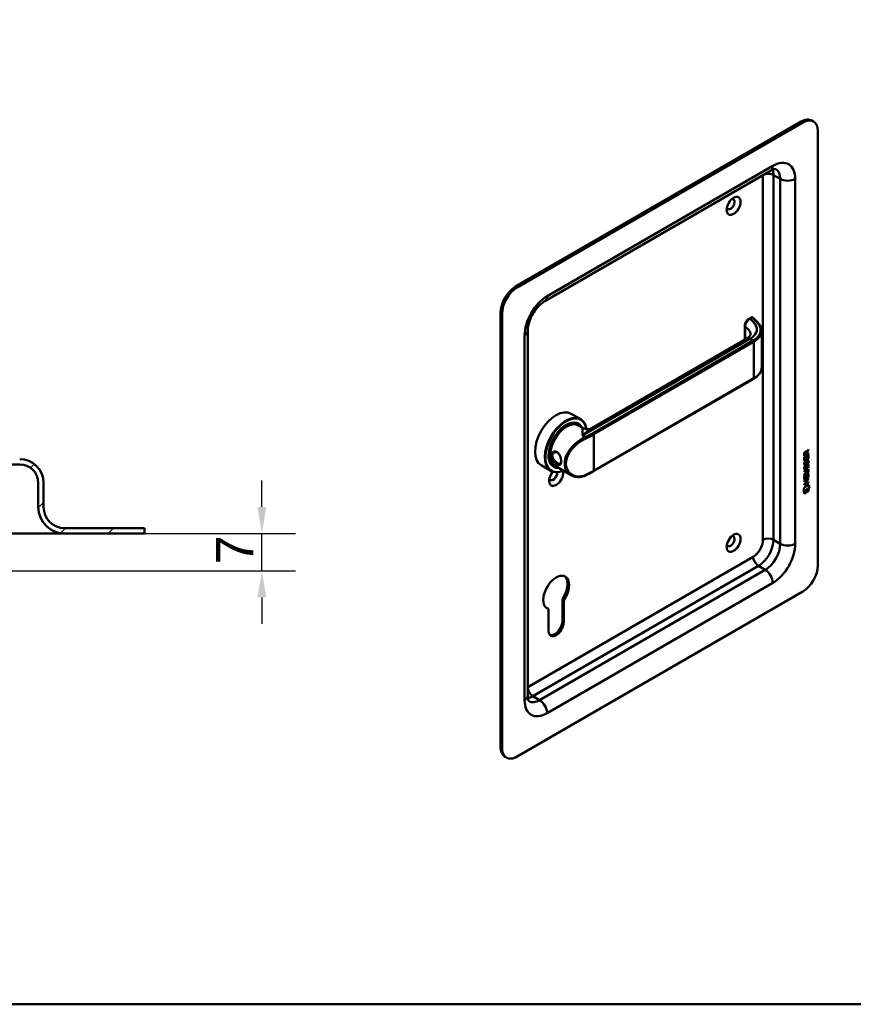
# Model space of a CAD drawing. Header units: millimetres. Extents: x 20 to 833, y 20 to 574.
# Tile 2 of 4: x 280 to 437, y 20 to 205. Entities that reach past the tile are written whole.
import ezdxf

# ---------------------------------------------------------------- set-up
doc = ezdxf.new("R2010")
doc.units = ezdxf.units.MM
doc.header["$LTSCALE"] = 2
for name, color, linetype, lineweight in [('Bemaßungen(DIN)', 7, 'Continuous', 25), ('Sichtbare Kanten(DIN)', 7, 'Continuous', 50), ('Sichtbare tangentiale Kanten(DIN)', 7, 'Continuous', 50), ('Skizziergeometrie(DIN)', 7, 'Continuous', 50)]:
    doc.layers.add(name, color=color, linetype=linetype, lineweight=lineweight)
doc.layers.add('Schraffur', color=179, linetype='Continuous', lineweight=9, true_color=0x1e1e47)
doc.styles.add('STANDARD-DIN~0', font='arial.ttf')
doc.dimstyles.new('CAD-LAN', dxfattribs={"dimscale": 2, "dimtxt": 3.5, "dimasz": 2.5, "dimexe": 3.175, "dimexo": 0, "dimgap": 0.8, "dimtad": 1, "dimrnd": 1e-08, "dimtxsty": 'STANDARD-DIN~0', "dimcen": 0.09, "dimdle": 10, "dimclrd": 250, "dimclre": 250, "dimclrt": 250, "dimadec": 0, "dimazin": 2, "dimtfac": 1, "dimtmove": 0, "dimatfit": 3, "dimfxl": 1, "dimtolj": 1, "dimtzin": 0, "dimlwd": 25, "dimlwe": 25, "dimarcsym": 0})

# ---------------------------------------------------------------- blocks, each defined once
blk = doc.blocks.new('Ränder Standardrahmen')
at = {"layer": 'Skizziergeometrie(DIN)', "flags": 128}
blk.add_lwpolyline([(10, 10), (10, 287), (410, 287), (410, 10), (10, 10)], dxfattribs=at)
blk = doc.blocks.new('*D25')
at = {"layer": 'Bemaßungen(DIN)', "color": 250, "linetype": 'Continuous', "lineweight": 25, "true_color": 0x3f3f3f, "transparency": 16777216}
for p, q in [((326, 113.49), (326, 118.49)), ((303.95, 108.49), (332.35, 108.49)), ((326, 101.49), (326, 108.49)), ((254.45, 101.49), (332.35, 101.49)), ((326, 96.49), (326, 91.49))]:
    blk.add_line(p, q, dxfattribs=at)
at = {"layer": 'Bemaßungen(DIN)', "color": 250, "linetype": 'Continuous', "true_color": 0x3f3f3f, "transparency": 16777216}
for points in [[(325.16, 113.49), (326.83, 113.49), (326, 108.49)], [(325.16, 96.49), (326.83, 96.49), (326, 101.49)]]:
    blk.add_solid(points, dxfattribs=at)
at = {"layer": 'Defpoints', "color": 0, "linetype": 'Continuous', "transparency": 16777216}
for p in [(303.95, 108.49), (326, 108.49), (254.45, 101.49)]:
    blk.add_point(p, dxfattribs=at)
at = {"layer": 'Bemaßungen(DIN)', "color": 250, "linetype": 'Continuous', "lineweight": 25, "true_color": 0x3f3f3f, "transparency": 16777216, "insert": (317.4, 102.72), "char_height": 7, "attachment_point": 1, "rotation": 90, "style": 'STANDARD-DIN~0'}
blk.add_mtext('\\A1;7', dxfattribs=at)

msp = doc.modelspace()

# ---------------------------------------------------------------- hatches: boundary and pattern name
at = {"layer": 'Schraffur'}
h = msp.add_hatch(dxfattribs=at)
h.set_pattern_fill('ANSI31', color=256, scale=50.8, style=0)
h.set_pattern_definition([(45, (0, 0), (-4.49013, 4.49013), [])])
edge = h.paths.add_edge_path()
edge.add_spline(control_points=[(132.32, 107.486), (132.259, 107.426), (132.197, 107.366), (132.073, 107.246), (132.011, 107.185), (131.949, 107.125)], knot_values=[-0.0518021, -0.0518021, -0.0518021, -0.0518021, -0.0259877, -0.0259877, 0, 0, 0, 0], degree=3, periodic=0)
edge.add_line((131.949, 107.125), (131.949, 104.828))
edge.add_spline(control_points=[(131.949, 104.828), (131.951, 104.792), (131.955, 104.756), (131.97, 104.685), (131.982, 104.651), (132.028, 104.55), (132.07, 104.499), (132.159, 104.417), (132.214, 104.383), (132.274, 104.361)], knot_values=[-0.0530586, -0.0530586, -0.0530586, -0.0530586, -0.0446957, -0.0446957, -0.0363326, -0.0363326, -0.0190394, -0.0190394, -0.0000008, -0.0000008, -0.0000008, -0.0000008], degree=3, periodic=0)
edge.add_ellipse((147.949, 145.652), major_axis=(-15.675, -41.291), ratio=1, start_angle=0, end_angle=20.78806)
edge.add_line((147.949, 101.486), (254.449, 101.486))
edge.add_spline(control_points=[(254.449, 101.486), (255.502, 101.486), (256.556, 101.621), (258.596, 102.146), (259.583, 102.537), (261.957, 103.852), (263.237, 104.953), (265.809, 108.208), (266.328, 110.043), (266.955, 112.259), (267.381, 113.734), (267.804, 115.21)], knot_values=[-1.0346231, -1.0346231, -1.0346231, -1.0346231, -0.938254, -0.938254, -0.8419242, -0.8419242, -0.6899478, -0.6899478, -0.4605936, -0.4605936, 0, 0, 0, 0], degree=3, periodic=0)
edge.add_ellipse((266.843, 115.486), major_axis=(0.961, -0.276), ratio=1, start_angle=0, end_angle=106)
edge.add_line((266.843, 116.486), (263.842, 116.486))
edge.add_ellipse((263.842, 115.486), major_axis=(0, 1), ratio=1, start_angle=0, end_angle=76.78481)
edge.add_spline(control_points=[(262.869, 115.714), (262.508, 114.179), (262.229, 112.913), (261.312, 110.891), (260.761, 110.021), (259.095, 108.451), (258.206, 107.887), (256.341, 107.171), (255.394, 106.986), (254.449, 106.986)], knot_values=[-1.4743943, -1.4743943, -1.4743943, -1.4743943, -0.9712289, -0.9712289, -0.5989666, -0.5989666, -0.2834298, -0.2834298, 0, 0, 0, 0], degree=3, periodic=0)
edge.add_line((254.449, 106.986), (158.949, 106.986))
edge.add_ellipse((158.949, 111.986), major_axis=(0, -5), ratio=1, start_angle=270, end_angle=360, ccw=False)
edge.add_line((153.949, 111.986), (153.949, 114.486))
edge.add_line((153.949, 114.486), (154.249, 114.486))
edge.add_line((154.249, 114.486), (154.449, 114.686))
edge.add_line((154.449, 114.686), (154.449, 115.286))
edge.add_line((154.449, 115.286), (154.249, 115.486))
edge.add_line((154.249, 115.486), (154.549, 115.486))
edge.add_line((154.549, 115.486), (154.549, 114.986))
edge.add_line((154.549, 114.986), (154.649, 114.886))
edge.add_line((154.649, 114.886), (156.749, 114.886))
edge.add_line((156.749, 114.886), (156.949, 115.086))
edge.add_line((156.949, 115.086), (156.949, 121.486))
edge.add_line((156.949, 121.486), (280.449, 121.486))
edge.add_ellipse((280.449, 117.986), major_axis=(0, 3.5), ratio=1, start_angle=270, end_angle=360, ccw=False)
edge.add_line((283.949, 117.986), (283.949, 113.486))
edge.add_ellipse((288.949, 113.486), major_axis=(-5, 0), ratio=1, start_angle=0, end_angle=90)
edge.add_line((288.949, 108.486), (303.949, 108.486))
edge.add_line((303.949, 108.486), (303.949, 109.486))
edge.add_line((303.949, 109.486), (288.949, 109.486))
edge.add_ellipse((288.949, 113.486), major_axis=(0, -4), ratio=1, start_angle=270, end_angle=360, ccw=False)
edge.add_line((284.949, 113.486), (284.949, 117.986))
edge.add_ellipse((280.449, 117.986), major_axis=(4.5, 0), ratio=1, start_angle=0, end_angle=90)
edge.add_line((280.449, 122.486), (155.949, 122.486))
edge.add_line((155.949, 122.486), (155.949, 123.986))
edge.add_line((155.949, 123.986), (155.449, 123.986))
edge.add_line((155.449, 123.986), (155.449, 120.686))
edge.add_line((155.449, 120.686), (154.949, 120.686))
edge.add_line((154.949, 120.686), (154.949, 121.486))
edge.add_line((154.949, 121.486), (151.949, 121.486))
edge.add_line((151.949, 121.486), (151.949, 120.686))
edge.add_line((151.949, 120.686), (152.699, 120.686))
edge.add_line((152.699, 120.686), (152.499, 120.486))
edge.add_line((152.499, 120.486), (152.499, 115.686))
edge.add_line((152.499, 115.686), (152.699, 115.486))
edge.add_line((152.699, 115.486), (152.449, 115.486))
edge.add_line((152.449, 115.486), (152.449, 120.286))
edge.add_line((152.449, 120.286), (152.249, 120.486))
edge.add_line((152.249, 120.486), (151.149, 120.486))
edge.add_line((151.149, 120.486), (150.949, 120.286))
edge.add_line((150.949, 120.286), (150.949, 121.686))
edge.add_line((150.949, 121.686), (151.966, 121.686))
edge.add_line((151.966, 121.686), (151.966, 122.586))
edge.add_line((151.966, 122.586), (150.463, 122.586))
edge.add_line((150.463, 122.586), (150.463, 121.686))
edge.add_line((150.463, 121.686), (150.049, 121.686))
edge.add_line((150.049, 121.686), (150.049, 122.786))
edge.add_line((150.049, 122.786), (150.949, 122.786))
edge.add_line((150.949, 122.786), (150.949, 123.986))
edge.add_line((150.949, 123.986), (150.449, 124.486))
edge.add_line((150.449, 124.486), (147.449, 124.486))
edge.add_line((147.449, 124.486), (147.449, 104.486))
edge.add_line((147.449, 104.486), (138.449, 104.486))
edge.add_line((138.449, 104.486), (138.449, 107.486))
edge.add_line((138.449, 107.486), (132.32, 107.486))
h.paths.add_polyline_path([(151.149, 114.486), (150.949, 114.486), (150.949, 114.686)], flags=0)
edge = h.paths.add_edge_path()
edge.add_spline(control_points=[(131.949, 113.846), (132.012, 113.786), (132.074, 113.726), (132.198, 113.606), (132.26, 113.546), (132.322, 113.486)], knot_values=[-0.0519736, -0.0519736, -0.0519736, -0.0519736, -0.0259868, -0.0259868, -0.0001655, -0.0001655, -0.0001655, -0.0001655], degree=3, periodic=0)
edge.add_line((132.322, 113.486), (138.449, 113.486))
edge.add_line((138.449, 113.486), (138.449, 124.486))
edge.add_line((138.449, 124.486), (135.449, 124.486))
edge.add_line((135.449, 124.486), (134.949, 123.986))
edge.add_line((134.949, 123.986), (134.949, 122.786))
edge.add_line((134.949, 122.786), (135.849, 122.786))
edge.add_line((135.849, 122.786), (135.849, 121.686))
edge.add_line((135.849, 121.686), (135.435, 121.686))
edge.add_line((135.435, 121.686), (135.435, 122.586))
edge.add_line((135.435, 122.586), (133.932, 122.586))
edge.add_line((133.932, 122.586), (133.932, 121.686))
edge.add_line((133.932, 121.686), (134.949, 121.686))
edge.add_line((134.949, 121.686), (134.949, 120.286))
edge.add_line((134.949, 120.286), (134.749, 120.486))
edge.add_line((134.749, 120.486), (133.649, 120.486))
edge.add_line((133.649, 120.486), (133.449, 120.286))
edge.add_line((133.449, 120.286), (133.449, 115.486))
edge.add_line((133.449, 115.486), (133.199, 115.486))
edge.add_line((133.199, 115.486), (133.399, 115.686))
edge.add_line((133.399, 115.686), (133.399, 120.486))
edge.add_line((133.399, 120.486), (133.199, 120.686))
edge.add_line((133.199, 120.686), (133.949, 120.686))
edge.add_line((133.949, 120.686), (133.949, 121.486))
edge.add_line((133.949, 121.486), (130.949, 121.486))
edge.add_line((130.949, 121.486), (130.949, 120.686))
edge.add_line((130.949, 120.686), (130.449, 120.686))
edge.add_line((130.449, 120.686), (130.449, 123.986))
edge.add_line((130.449, 123.986), (129.949, 123.986))
edge.add_line((129.949, 123.986), (129.949, 122.486))
edge.add_line((129.949, 122.486), (117.449, 122.486))
edge.add_ellipse((117.449, 117.986), major_axis=(0, 4.5), ratio=1, start_angle=0, end_angle=90)
edge.add_line((112.949, 117.986), (112.949, 113.486))
edge.add_ellipse((108.949, 113.486), major_axis=(4, 0), ratio=1, start_angle=270, end_angle=360, ccw=False)
edge.add_line((108.949, 109.486), (93.949, 109.486))
edge.add_line((93.949, 109.486), (93.949, 108.486))
edge.add_line((93.949, 108.486), (108.949, 108.486))
edge.add_ellipse((108.949, 113.486), major_axis=(0, -5), ratio=1, start_angle=0, end_angle=90)
edge.add_line((113.949, 113.486), (113.949, 117.986))
edge.add_ellipse((117.449, 117.986), major_axis=(-3.5, 0), ratio=1, start_angle=270, end_angle=360, ccw=False)
edge.add_line((117.449, 121.486), (128.949, 121.486))
edge.add_line((128.949, 121.486), (128.949, 115.086))
edge.add_line((128.949, 115.086), (129.149, 114.886))
edge.add_line((129.149, 114.886), (131.249, 114.886))
edge.add_line((131.249, 114.886), (131.349, 114.986))
edge.add_line((131.349, 114.986), (131.349, 115.486))
edge.add_line((131.349, 115.486), (131.649, 115.486))
edge.add_line((131.649, 115.486), (131.449, 115.286))
edge.add_line((131.449, 115.286), (131.449, 114.686))
edge.add_line((131.449, 114.686), (131.649, 114.486))
edge.add_line((131.649, 114.486), (131.949, 114.486))
edge.add_line((131.949, 114.486), (131.949, 113.846))
h.paths.add_polyline_path([(134.949, 114.486), (134.749, 114.486), (134.949, 114.686)], flags=0)

# ---------------------------------------------------------------- linework, layer by layer
at = {"layer": 'Sichtbare Kanten(DIN)'}
for p, q in [((427.454, 185.934), (373.714, 154.908)), ((427.737, 185.771), (373.997, 154.744)), ((429.737, 185.969), (429.454, 186.133)), ((430.565, 102.489), (430.565, 184.138)), ((421.666, 176.691), (379.24, 152.196)), ((370.886, 150.009), (370.886, 68.359)), ((371.169, 149.845), (371.169, 68.196)), ((417.99, 149.089), (417.623, 148.877)), ((375.997, 146.579), (375.997, 77.994)), ((416.842, 147.54), (416.842, 144.941)), ((420.007, 146.503), (420.007, 139.717)), ((388.058, 128.323), (417.238, 145.169)), ((388.381, 120.197), (418.503, 137.588)), ((384.151, 131.017), (385.961, 129.972)), ((385.404, 129.138), (385.574, 129.04)), ((385.531, 128.834), (386.438, 128.31)), ((384.377, 124.42), (384.377, 124.42)), ((428.781, 124.197), (428.458, 123.764)), ((428.486, 123.861), (428.824, 124.314)), ((428.824, 124.172), (428.501, 123.739)), ((428.781, 124.257), (428.781, 124.197)), ((428.781, 124.197), (428.824, 124.172)), ((428.824, 124.314), (428.824, 124.172)), ((428.014, 122.165), (428.015, 122.82)), ((428.78, 122.655), (428.014, 122.214)), ((428.823, 122.631), (428.014, 122.165)), ((428.781, 123.547), (428.015, 123.106)), ((428.823, 123.523), (428.015, 123.057)), ((428.015, 123.057), (428.015, 123.486)), ((428.015, 122.82), (428.113, 122.876)), ((428.071, 122.852), (428.07, 122.369)), ((428.07, 122.369), (428.113, 122.345)), ((428.071, 123.553), (428.071, 123.263)), ((428.071, 123.263), (428.114, 123.239)), ((428.113, 122.876), (428.113, 122.345)), ((428.113, 122.345), (428.366, 122.491)), ((428.114, 123.529), (428.114, 123.239)), ((428.114, 123.239), (428.402, 123.404)), ((428.316, 123.849), (428.359, 123.824)), ((428.366, 122.963), (428.465, 123.02)), ((428.366, 122.491), (428.366, 122.963)), ((428.402, 123.404), (428.402, 123.695)), ((428.422, 122.996), (428.422, 122.572)), ((428.422, 122.572), (428.464, 122.547)), ((428.443, 123.885), (428.486, 123.861)), ((428.458, 123.764), (428.458, 123.486)), ((428.458, 123.764), (428.501, 123.739)), ((428.458, 123.486), (428.5, 123.461)), ((428.465, 123.02), (428.464, 122.547)), ((428.464, 122.547), (428.724, 122.697)), ((428.501, 123.739), (428.5, 123.461)), ((428.5, 123.461), (428.823, 123.648)), ((428.566, 122.181), (428.562, 122.179)), ((428.566, 122.181), (428.608, 122.156)), ((428.645, 122.188), (428.688, 122.163)), ((428.724, 122.697), (428.725, 123.235)), ((428.725, 123.235), (428.823, 123.292)), ((428.781, 123.268), (428.78, 122.655)), ((428.78, 122.655), (428.823, 122.631)), ((428.781, 123.623), (428.781, 123.547)), ((428.781, 123.547), (428.823, 123.523)), ((428.823, 123.648), (428.823, 123.523)), ((428.823, 123.292), (428.823, 122.631)), ((156.949, 121.486), (280.449, 121.486)), ((378.551, 121.317), (380.361, 120.272)), ((380.804, 121.171), (380.974, 121.073)), ((381.131, 121.213), (384.156, 119.467)), ((428.013, 120.253), (428.478, 120.522)), ((428.443, 120.427), (428.013, 120.179)), ((428.485, 120.402), (428.013, 120.13)), ((428.062, 121.108), (428.158, 121.131)), ((428.063, 121.94), (428.158, 121.963)), ((428.075, 120.73), (428.077, 120.725)), ((428.076, 121.562), (428.078, 121.557)), ((428.103, 121.528), (428.146, 121.503)), ((428.103, 120.696), (428.145, 120.671)), ((428.118, 121.537), (428.12, 121.533)), ((428.118, 120.705), (428.12, 120.701)), ((428.311, 120.785), (428.314, 120.792)), ((428.312, 121.617), (428.315, 121.624)), ((428.419, 121.854), (428.462, 121.829)), ((428.419, 121.022), (428.461, 120.997)), ((428.433, 121.927), (428.476, 121.902)), ((428.433, 121.095), (428.475, 121.07)), ((428.485, 121.264), (428.528, 121.239)), ((428.486, 122.096), (428.528, 122.071)), ((428.565, 121.349), (428.562, 121.347)), ((428.565, 121.349), (428.608, 121.324)), ((428.608, 121.324), (428.604, 121.322)), ((428.608, 122.156), (428.605, 122.154)), ((428.637, 120.467), (428.679, 120.442)), ((428.645, 121.356), (428.687, 121.331)), ((428.724, 121.727), (428.767, 121.702)), ((428.724, 120.895), (428.766, 120.87)), ((428.011, 118.397), (428.82, 118.863)), ((428.32, 118.501), (428.011, 118.323)), ((428.363, 118.477), (428.011, 118.274)), ((428.012, 119.621), (428.485, 119.893)), ((428.435, 119.791), (428.012, 119.547)), ((428.478, 119.766), (428.012, 119.498)), ((428.012, 119.498), (428.012, 119.621)), ((428.012, 119.311), (428.111, 119.368)), ((428.012, 118.657), (428.012, 119.311)), ((428.778, 119.147), (428.012, 118.705)), ((428.82, 119.123), (428.012, 118.657)), ((428.013, 120.13), (428.013, 120.253)), ((428.068, 119.344), (428.068, 118.861)), ((428.068, 118.861), (428.11, 118.837)), ((428.111, 119.368), (428.11, 118.837)), ((428.11, 118.837), (428.363, 118.982)), ((428.32, 118.501), (428.363, 118.477)), ((428.362, 117.968), (428.363, 118.477)), ((428.363, 118.982), (428.364, 119.455)), ((428.364, 119.455), (428.462, 119.512)), ((428.42, 119.487), (428.419, 119.064)), ((428.419, 119.064), (428.462, 119.039)), ((428.777, 118.764), (428.421, 118.559)), ((428.421, 118.559), (428.421, 118.05)), ((428.421, 118.559), (428.463, 118.535)), ((428.462, 119.512), (428.462, 119.039)), ((428.462, 119.039), (428.722, 119.189)), ((428.82, 118.74), (428.463, 118.535)), ((428.463, 118.535), (428.463, 118.026)), ((428.722, 119.727), (428.821, 119.784)), ((428.722, 119.189), (428.722, 119.727)), ((428.734, 120.29), (428.734, 120.293)), ((428.777, 118.839), (428.777, 118.764)), ((428.777, 118.764), (428.82, 118.74)), ((428.778, 119.759), (428.778, 119.147)), ((428.778, 119.147), (428.82, 119.123)), ((428.821, 119.784), (428.82, 119.123)), ((428.82, 118.863), (428.82, 118.74)), ((283.949, 117.986), (283.949, 113.486)), ((284.949, 113.486), (284.949, 117.986)), ((427.86, 116.387), (427.99, 117.158)), ((428.968, 117.025), (427.86, 116.387)), ((428.925, 117.05), (427.87, 116.441)), ((427.99, 117.158), (428.841, 117.648)), ((427.99, 116.368), (428.838, 116.857)), ((428.011, 118.274), (428.011, 118.397)), ((428.777, 118.132), (428.011, 117.691)), ((428.819, 118.108), (428.011, 117.642)), ((428.011, 117.765), (428.362, 117.968)), ((428.011, 117.642), (428.011, 117.765)), ((428.421, 118.05), (428.463, 118.026)), ((428.463, 118.026), (428.819, 118.231)), ((428.777, 118.207), (428.777, 118.132)), ((428.777, 118.132), (428.819, 118.108)), ((428.796, 116.833), (428.795, 116.508)), ((428.807, 117.629), (428.925, 117.05)), ((428.819, 118.231), (428.819, 118.108)), ((428.838, 116.857), (428.838, 116.484)), ((428.841, 117.648), (428.968, 117.025)), ((428.925, 117.05), (428.968, 117.025)), ((428.795, 116.508), (427.99, 116.044)), ((428.838, 116.484), (427.99, 115.995)), ((427.99, 115.995), (427.99, 116.368)), ((428.795, 116.508), (428.838, 116.484)), ((303.949, 109.486), (288.949, 109.486)), ((303.949, 108.486), (303.949, 109.486)), ((273.949, 108.486), (288.949, 108.486)), ((288.949, 108.486), (303.949, 108.486)), ((373.997, 66.563), (427.737, 97.59)), ((379.908, 94.332), (379.626, 94.495)), ((382.511, 92.054), (382.511, 96.161)), ((382.793, 95.998), (382.511, 96.161)), ((382.793, 95.998), (382.793, 91.89)), ((379.908, 90.225), (379.908, 94.332)), ((371.997, 66.365), (371.714, 66.528))]:
    msp.add_line(p, q, dxfattribs=at)
for centre, radius, start, end in [((280.449, 117.986), 4.5, 0, 90), ((280.449, 117.986), 3.5, 0, 90), ((288.949, 113.486), 5, 180, 270), ((288.949, 113.486), 4, 180, 270)]:
    msp.add_arc(centre, radius, start, end, dxfattribs=at)
for centre, major_axis, ratio, start_param, end_param in [((427.454, 182.669), (2, 3.464), 0.5773503, 0, 0.7853982), ((427.737, 182.505), (2, 3.464), 0.5773503, 5.4977871, 7.0685835), ((414.161, 170.421), (-0.53, -0.918), 0.5773503, 5.8272815, 9.8806818), ((373.714, 151.642), (-2, -3.464), 0.5773503, 3.9269908, 5.4977871), ((373.997, 151.478), (2, 3.464), 0.5773503, 0.7853982, 2.3561945), ((418.09, 148.685), (0.053, 0.438), 0.7115312, 0.4902452, 0.4913996), ((418.403, 137.761), (0.1, -0.173), 0.5773503, 0, 0.0000503), ((381.351, 126.167), (-2.8, -4.85), 0.5773503, 3.1415927, 6.2831853), ((383.161, 125.122), (2.8, 4.85), 0.5773503, 5.6589594, 10.0917243), ((383.218, 125.089), (-2.76, -4.78), 0.5773503, 2.5362379, 6.9315019), ((383.218, 125.089), (2.34, 4.053), 0.5773503, 5.9355207, 9.7724426), ((383.189, 125.105), (2.32, 4.018), 0.5773503, 6.0274328, 7.0642824), ((383.274, 125.056), (2.3, 3.984), 0.5773503, 5.9872224, 9.7207409), ((383.331, 125.024), (-2.26, -3.914), 0.5773503, 2.9106512, 6.5141268), ((383.331, 125.024), (-2.2, -3.811), 0.5773503, 3.1415927, 6.2831853), ((383.104, 125.154), (2.3, 3.984), 0.5773503, 0, 0.2200524), ((383.048, 125.187), (2.32, 4.018), 0.5773503, 6.1459819, 6.2527018), ((383.33, 125.023), (-2.2, -3.811), 0.5773503, 2.6744325, 2.6744343), ((383.331, 125.024), (-2.26, -3.914), 0.5773503, 2.736245, 2.7362944), ((383.274, 125.056), (2.3, 3.984), 0.5773503, 5.8679163, 5.8679385), ((383.048, 125.187), (-2.32, -4.018), 0.5773503, 2.1718154, 2.1719111), ((383.048, 125.187), (-2.32, -4.018), 0.5773503, 2.519983, 2.5200272), ((383.331, 125.024), (-2.2, -3.811), 0.5773503, 2.253, 2.2530614), ((383.331, 125.024), (-2.26, -3.914), 0.5773503, 2.2548077, 2.2548467), ((383.218, 125.089), (-2.76, -4.78), 0.5773503, 2.4246433, 2.4246462), ((383.161, 125.122), (2.8, 4.85), 0.5773503, 5.5511417, 5.5511446), ((383.189, 125.105), (-2.32, -4.018), 0.5773503, 5.5020883, 6.5389379), ((383.048, 125.187), (-1.9, -3.291), 0.5773503, 5.6692155, 5.6696324), ((380.983, 126.379), (1.6, 2.771), 0.5773503, 3.7151709, 3.7152758), ((381.351, 126.167), (1.8, 3.117), 0.5773503, 3.6394455, 3.6394489), ((381.294, 126.2), (1.6, 2.771), 0.5773503, 3.6297748, 3.6298149), ((383.189, 123.636), (0.6, -1.039), 0.5773503, 5.659845, 5.6599815), ((428.405, 123.493), (-0.175, 0.346), 0.8194443, 0.0441652, 1.0169096), ((428.447, 123.469), (-0.175, 0.346), 0.8194443, 0.0441652, 1.0169096), ((428.053, 123.215), (-0.368, -0.732), 0.3492899, 2.7989514, 3.6297589), ((428.011, 123.239), (-0.368, -0.732), 0.3492899, 2.7989514, 3.0358099), ((428.379, 121.522), (-0.258, -0.67), 0.2801591, 3.0976718, 3.459563), ((428.422, 121.497), (-0.258, -0.67), 0.2801591, 2.9381752, 3.459563), ((383.104, 125.154), (-2.3, -3.984), 0.5773503, 6.0631329, 6.2831853), ((383.048, 125.187), (-2.32, -4.018), 0.5773503, 0.0304835, 0.1372034), ((383.048, 125.187), (1.95, 3.377), 0.5773503, 3.6381163, 3.6381287), ((383.048, 125.187), (-2.26, -3.914), 0.5773503, 0.7572817, 0.7573952), ((383.048, 125.187), (1.95, 3.377), 0.5773503, 3.8973709, 3.8975254), ((383.048, 125.187), (-2.32, -4.018), 0.5773503, 0.7604294, 0.7604893), ((382.991, 125.22), (-1.91, -3.308), 0.5773503, 0.7821286, 0.7822229), ((383.331, 125.024), (-2.2, -3.81), 0.5773503, 0.7395817, 0.7395894), ((383.331, 125.024), (-2.26, -3.914), 0.5773503, 0.744139, 0.7441684), ((383.218, 125.089), (2.34, 4.053), 0.5773503, 3.9214573, 3.9214861), ((383.274, 125.056), (2.3, 3.984), 0.5773503, 3.9039317, 3.9039609), ((383.048, 125.187), (1.95, 3.377), 0.5773503, 3.9869745, 3.9870237), ((383.218, 125.089), (-2.76, -4.78), 0.5773503, 0.82088, 0.8208952), ((428.458, 122.047), (-0.352, -1.35), 0.146604, 6.0369992, 6.0961402), ((428.434, 122.784), (-0.327, -1.256), 0.1531706, 6.0266152, 6.0875746), ((428.288, 121.115), (-0.18, -0.422), 0.324198, 6.0043675, 6.2441541), ((428.287, 121.943), (-0.178, -0.418), 0.3257575, 6.0025712, 6.2436438), ((428.476, 122.76), (-0.327, -1.256), 0.1531706, 6.0266152, 6.0875746), ((428.5, 122.023), (-0.352, -1.35), 0.146604, 6.0369992, 6.0961402), ((428.329, 121.918), (-0.178, -0.418), 0.3257575, 6.0025712, 6.4628649), ((428.331, 121.09), (-0.18, -0.422), 0.324198, 6.0043675, 6.4621988), ((428.295, 120.783), (-0.0284, -0.0613), 0.2140411, 1.3865777, 1.6946558), ((428.295, 121.616), (-0.0284, -0.0613), 0.2140411, 1.3865777, 1.6946558), ((427.356, 120.697), (1.388, -0.568), 0.6427883, 5.8208171, 6.5391565), ((427.397, 118.371), (1.355, 2.199), 0.2164738, 5.9455732, 6.6640371), ((427.399, 120.672), (1.388, -0.568), 0.6427883, 5.8208171, 6.5391565), ((428.379, 120.691), (-0.258, -0.669), 0.2803736, 3.0976435, 3.4598023), ((428.421, 120.666), (-0.258, -0.669), 0.2803736, 2.9381095, 3.4598023), ((427.355, 118.396), (1.355, 2.199), 0.2164738, 5.9455732, 6.2455659), ((381.351, 119.145), (-0.93, -1.611), 0.5773503, 4.427919, 8.9074708), ((380.785, 119.472), (-0.53, -0.918), 0.5773503, 5.8272815, 8.7701358), ((422.106, 122.942), (6.595, -2.821), 0.2353631, 6.1084229, 6.3833559), ((414.161, 107.061), (-0.53, -0.918), 0.5773503, 5.8272815, 9.8806818), ((427.737, 100.856), (-2, -3.464), 0.5773503, 0.7853982, 2.3561945), ((381.351, 97.426), (-1.72, -2.979), 0.5773503, 1.4202066, 6.4337751), ((381.068, 97.59), (1.72, 2.979), 0.5773503, 4.5617992, 6.2008707), ((381.068, 97.59), (-1.72, -2.979), 0.5773503, 0.0823146, 0.1505898), ((381.351, 91.058), (-1.02, -1.767), 0.5773503, 5.4977871, 8.6393798), ((381.068, 91.221), (-1.02, -1.767), 0.5773503, 0.1390965, 2.3561945), ((373.714, 69.992), (-2, -3.464), 0.5773503, 5.4977871, 6.2831853), ((373.997, 69.829), (-2, -3.464), 0.5773503, 5.4977871, 7.0685835)]:
    msp.add_ellipse(centre, major_axis=major_axis, ratio=ratio, start_param=start_param, end_param=end_param, dxfattribs=at)
for centre in [(414.726, 170.094), (414.726, 106.734)]:
    msp.add_ellipse(centre, major_axis=(0.93, 1.611), ratio=0.5773503, dxfattribs=at)
for points, knots in [([(422.666, 176.988), (422.666, 176.988), (422.666, 176.989), (422.641, 176.995), (422.616, 177), (422.524, 177.001), (422.459, 176.997), (422.288, 176.962), (422.183, 176.932), (421.944, 176.838), (421.81, 176.774), (421.666, 176.691)], [0.78539816, 0.78539816, 0.78539816, 0.78539816, 0.9424778, 0.9424778, 1.09955743, 1.09955743, 1.25663706, 1.25663706, 1.41371669, 1.41371669, 1.57079633, 1.57079633, 1.57079633, 1.57079633]), ([(379.24, 152.196), (379.014, 152.065), (378.765, 151.889), (378.248, 151.439), (377.979, 151.162), (377.459, 150.528), (377.209, 150.168), (376.765, 149.406), (376.572, 149.004), (376.269, 148.214), (376.158, 147.827), (376.025, 147.141), (375.997, 146.839), (375.997, 146.579)], [1.5707963, 1.5707963, 1.5707963, 1.5707963, 1.8179228, 1.8179228, 2.0784055, 2.0784055, 2.3493544, 2.3493544, 2.6241933, 2.6241933, 2.8954114, 2.8954114, 3.1415927, 3.1415927, 3.1415927, 3.1415927]), ([(416.842, 147.542), (416.842, 147.66), (416.862, 147.784), (416.932, 148.028), (416.983, 148.152), (417.111, 148.384), (417.19, 148.494), (417.359, 148.682), (417.451, 148.764), (417.573, 148.846), (417.598, 148.862), (417.624, 148.877)], [0, 0, 0, 0, 0.09785937, 0.09785937, 0.19675779, 0.19675779, 0.29632205, 0.29632205, 0.39146856, 0.39146856, 0.41628035, 0.41628035, 0.41628035, 0.41628035]), ([(418.004, 149.096), (418.044, 149.117), (418.088, 149.133), (418.177, 149.145), (418.222, 149.141), (418.28, 149.124), (418.295, 149.118), (418.31, 149.111)], [0.003795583, 0.003795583, 0.003795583, 0.003795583, 0.038881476, 0.038881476, 0.072518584, 0.072518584, 0.085170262, 0.085170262, 0.085170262, 0.085170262]), ([(418.332, 149.103), (418.337, 149.1), (418.343, 149.097), (418.353, 149.09), (418.359, 149.086), (418.369, 149.078), (418.374, 149.074), (418.385, 149.066), (418.39, 149.062), (418.4, 149.053), (418.405, 149.048), (418.41, 149.043)], [0, 0, 0, 0, 0.05585054, 0.05585054, 0.11170107, 0.11170107, 0.16755161, 0.16755161, 0.22340214, 0.22340214, 0.27925268, 0.27925268, 0.27925268, 0.27925268]), ([(418.409, 149.043), (418.762, 148.676), (419.131, 148.327), (419.636, 147.736), (419.769, 147.523), (419.959, 147.069), (420.009, 146.823), (420.009, 146.581)], [0, 0, 0, 0, 0.5455959, 0.5455959, 0.8223123, 0.8223123, 1.1153986, 1.1153986, 1.1153986, 1.1153986]), ([(417.255, 145.179), (417.43, 145.282), (417.57, 145.393), (417.777, 145.603), (417.838, 145.701), (417.897, 145.83), (417.903, 145.869), (417.903, 145.915)], [0.00879153, 0.00879153, 0.00879153, 0.00879153, 0.22826487, 0.22826487, 0.46326171, 0.46326171, 0.69351133, 0.69351133, 0.69351133, 0.69351133]), ([(420.009, 139.721), (420.009, 139.412), (419.927, 139.1), (419.612, 138.511), (419.372, 138.229), (418.902, 137.84), (418.712, 137.709), (418.504, 137.589)], [0, 0, 0, 0, 0.37300736, 0.37300736, 0.75666606, 0.75666606, 0.97389816, 0.97389816, 0.97389816, 0.97389816]), ([(386.441, 128.309), (386.532, 128.256), (386.65, 128.204), (386.933, 128.123), (387.104, 128.1), (387.49, 128.109), (387.714, 128.161), (387.957, 128.268), (388.01, 128.295), (388.059, 128.323)], [0, 0, 0, 0, 0.14108824, 0.14108824, 0.30595702, 0.30595702, 0.51826043, 0.51826043, 0.58246708, 0.58246708, 0.58246708, 0.58246708]), ([(381.511, 121.53), (381.654, 121.448), (381.916, 121.348), (382.176, 121.432), (382.307, 121.756), (382.307, 122.461), (382.046, 123.334), (381.523, 123.849), (380.899, 123.996), (380.389, 123.568), (380.391, 122.906), (380.537, 122.544), (380.85, 122.027), (381.225, 121.696), (381.511, 121.531), (381.511, 121.531), (381.511, 121.531), (381.511, 121.53)], [-2.115042, -2.115042, -2.115042, -2.115042, -1.9639931, -1.8129167, -1.6618403, -1.510764, -1.2086112, -1.0575348, -0.9064584, -0.6043056, -0.4532292, -0.3399219, -0.3021528, 0, 0, 0, 0.0000275, 0.0000275, 0.0000275, 0.0000275]), ([(381.61, 121.744), (381.61, 121.744), (381.61, 121.744), (381.61, 121.744), (381.355, 121.891), (381.054, 122.148), (380.852, 122.441), (380.827, 122.477), (380.803, 122.514), (380.781, 122.552), (380.715, 122.665), (380.666, 122.782), (380.637, 122.897), (380.598, 123.052), (380.598, 123.204), (380.636, 123.336), (380.713, 123.601), (380.946, 123.785), (381.21, 123.802), (381.342, 123.81), (381.482, 123.778), (381.61, 123.704), (381.673, 123.668), (381.734, 123.621), (381.79, 123.567)], [2.1150419, 2.1150419, 2.1150419, 2.1150419, 2.1150695, 2.1150695, 2.1150695, 2.4172223, 2.4172223, 2.4172223, 2.4549914, 2.4549914, 2.4549914, 2.5682987, 2.5682987, 2.5682987, 2.7193751, 2.7193751, 2.7193751, 3.0215279, 3.0215279, 3.0215279, 3.1726043, 3.1726043, 3.1726043, 3.2471757, 3.2471757, 3.2471757, 3.2471757]), ([(382.301, 122.044), (382.299, 122.009), (382.295, 121.975), (382.29, 121.943), (382.272, 121.821), (382.235, 121.731), (382.178, 121.675), (382.122, 121.619), (382.046, 121.599), (381.95, 121.611), (381.854, 121.624), (381.738, 121.671), (381.61, 121.744)], [3.73725539, 3.73725539, 3.73725539, 3.73725539, 3.77690989, 3.77690989, 3.77690989, 3.92798628, 3.92798628, 3.92798628, 4.07906268, 4.07906268, 4.07906268, 4.23011148, 4.23011148, 4.23011148, 4.23011148]), ([(428.637, 120.467), (428.634, 120.468), (428.632, 120.47), (428.612, 120.478), (428.592, 120.48), (428.53, 120.472), (428.485, 120.451), (428.443, 120.427)], [0.060650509, 0.060650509, 0.060650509, 0.060650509, 0.064390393, 0.064390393, 0.08887549, 0.08887549, 0.134135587, 0.134135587, 0.134135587, 0.134135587]), ([(428.734, 120.293), (428.734, 120.308), (428.733, 120.323), (428.729, 120.365), (428.722, 120.389), (428.701, 120.427), (428.688, 120.439), (428.654, 120.454), (428.634, 120.455), (428.573, 120.447), (428.528, 120.427), (428.485, 120.402)], [0, 0, 0, 0, 0.01400423, 0.01400423, 0.0408947, 0.0408947, 0.06439039, 0.06439039, 0.08887549, 0.08887549, 0.13413559, 0.13413559, 0.13413559, 0.13413559]), ([(386.869, 119.419), (386.506, 119.252), (386.125, 119.153), (385.38, 119.091), (385.006, 119.133), (384.487, 119.299), (384.316, 119.375), (384.156, 119.467)], [0, 0, 0, 0, 0.34249968, 0.34249968, 0.69086976, 0.69086976, 0.87346526, 0.87346526, 0.87346526, 0.87346526]), ([(388.381, 120.197), (388.285, 120.141), (388.188, 120.087), (387.993, 119.979), (387.894, 119.926), (387.694, 119.821), (387.593, 119.769), (387.39, 119.666), (387.287, 119.616), (387.079, 119.516), (386.974, 119.467), (386.868, 119.418)], [1.57079633, 1.57079633, 1.57079633, 1.57079633, 1.59374743, 1.59374743, 1.61669853, 1.61669853, 1.63964964, 1.63964964, 1.66260074, 1.66260074, 1.68555184, 1.68555184, 1.68555184, 1.68555184]), ([(375.997, 77.994), (375.997, 77.828), (376.008, 77.679), (376.046, 77.425), (376.073, 77.319), (376.128, 77.154), (376.157, 77.095), (376.204, 77.016), (376.221, 76.997), (376.239, 76.979), (376.24, 76.979), (376.24, 76.979)], [3.14159265, 3.14159265, 3.14159265, 3.14159265, 3.29867229, 3.29867229, 3.45575192, 3.45575192, 3.61283155, 3.61283155, 3.76991118, 3.76991118, 3.92699082, 3.92699082, 3.92699082, 3.92699082])]:
    msp.add_open_spline(points, degree=3, knots=knots, dxfattribs=at)
for points in [[(420.007, 146.575), (420.007, 146.577), (420.007, 146.579), (420.007, 146.581)], [(417.903, 145.916), (417.903, 145.916), (417.903, 145.915), (417.903, 145.915)], [(428.015, 123.486), (428.019, 123.633), (428.085, 123.822), (428.258, 123.921)], [(428.316, 123.849), (428.295, 123.861), (428.263, 123.859), (428.217, 123.833)], [(428.402, 123.695), (428.402, 123.784), (428.377, 123.876), (428.26, 123.808)], [(428.458, 122.12), (428.485, 122.172), (428.522, 122.217), (428.572, 122.254)], [(428.562, 122.179), (428.528, 122.159), (428.507, 122.136), (428.486, 122.096)], [(428.572, 122.254), (428.654, 122.313), (428.734, 122.327), (428.788, 122.255)], [(428.728, 122.299), (428.734, 122.293), (428.74, 122.287), (428.746, 122.279)], [(428.746, 122.279), (428.777, 122.238), (428.792, 122.176), (428.792, 122.087)], [(428.788, 122.255), (428.82, 122.214), (428.835, 122.151), (428.835, 122.063)], [(428.027, 120.605), (428.002, 120.669), (427.993, 120.74), (428.005, 120.854)], [(428.028, 121.437), (428.002, 121.501), (427.994, 121.572), (428.006, 121.686)], [(428.005, 120.854), (428.01, 120.903), (428.022, 120.977), (428.042, 121.045)], [(428.006, 121.686), (428.011, 121.735), (428.023, 121.809), (428.043, 121.877)], [(428.185, 120.546), (428.122, 120.52), (428.057, 120.53), (428.027, 120.605)], [(428.186, 121.378), (428.123, 121.352), (428.058, 121.362), (428.028, 121.437)], [(428.042, 121.045), (428.048, 121.065), (428.062, 121.108), (428.062, 121.108)], [(428.043, 121.877), (428.048, 121.897), (428.063, 121.94), (428.063, 121.94)], [(428.072, 121.81), (428.054, 121.717), (428.052, 121.643), (428.069, 121.582)], [(428.072, 120.978), (428.054, 120.885), (428.052, 120.811), (428.068, 120.75)], [(428.143, 120.57), (428.113, 120.558), (428.082, 120.554), (428.055, 120.561)], [(428.144, 121.402), (428.113, 121.39), (428.083, 121.386), (428.056, 121.393)], [(428.106, 121.95), (428.096, 121.909), (428.079, 121.843), (428.072, 121.81)], [(428.106, 121.118), (428.095, 121.077), (428.078, 121.011), (428.072, 120.978)], [(428.114, 120.954), (428.096, 120.861), (428.094, 120.786), (428.111, 120.725)], [(428.115, 121.786), (428.097, 121.693), (428.095, 121.618), (428.111, 121.557)], [(428.158, 121.131), (428.158, 121.131), (428.124, 121.004), (428.114, 120.954)], [(428.158, 121.963), (428.158, 121.963), (428.125, 121.836), (428.115, 121.786)], [(428.187, 120.592), (428.158, 120.576), (428.152, 120.574), (428.143, 120.57)], [(428.187, 121.424), (428.159, 121.408), (428.153, 121.406), (428.144, 121.402)], [(428.178, 121.497), (428.22, 121.501), (428.273, 121.544), (428.303, 121.598)], [(428.178, 120.665), (428.219, 120.669), (428.272, 120.712), (428.302, 120.766)], [(428.229, 120.567), (428.201, 120.551), (428.195, 120.55), (428.185, 120.546)], [(428.23, 121.399), (428.201, 121.383), (428.195, 121.382), (428.186, 121.378)], [(428.365, 121.645), (428.332, 121.558), (428.277, 121.474), (428.187, 121.424)], [(428.364, 120.813), (428.332, 120.726), (428.276, 120.642), (428.187, 120.592)], [(428.407, 120.789), (428.374, 120.701), (428.319, 120.618), (428.229, 120.567)], [(428.407, 121.621), (428.375, 121.533), (428.319, 121.45), (428.23, 121.399)], [(428.314, 120.792), (428.334, 120.839), (428.35, 120.902), (428.365, 120.991)], [(428.315, 121.624), (428.334, 121.671), (428.35, 121.734), (428.366, 121.823)], [(428.419, 121.022), (428.403, 120.935), (428.386, 120.871), (428.364, 120.813)], [(428.419, 121.854), (428.404, 121.767), (428.386, 121.703), (428.365, 121.645)], [(428.365, 120.991), (428.389, 121.125), (428.418, 121.211), (428.458, 121.288)], [(428.366, 121.823), (428.39, 121.957), (428.419, 122.043), (428.458, 122.12)], [(428.462, 121.829), (428.446, 121.742), (428.429, 121.678), (428.407, 121.621)], [(428.461, 120.997), (428.446, 120.91), (428.428, 120.846), (428.407, 120.789)], [(428.433, 121.927), (428.431, 121.916), (428.42, 121.855), (428.419, 121.854)], [(428.433, 121.095), (428.43, 121.084), (428.419, 121.023), (428.419, 121.022)], [(428.486, 122.096), (428.466, 122.055), (428.449, 122), (428.433, 121.927)], [(428.485, 121.264), (428.465, 121.223), (428.448, 121.168), (428.433, 121.095)], [(428.458, 121.288), (428.484, 121.34), (428.521, 121.384), (428.572, 121.422)], [(428.475, 121.07), (428.473, 121.059), (428.461, 120.998), (428.461, 120.997)], [(428.476, 121.902), (428.473, 121.891), (428.462, 121.83), (428.462, 121.829)], [(428.528, 121.239), (428.508, 121.199), (428.49, 121.144), (428.475, 121.07)], [(428.528, 122.071), (428.508, 122.031), (428.491, 121.976), (428.476, 121.902)], [(428.562, 121.347), (428.527, 121.327), (428.506, 121.304), (428.485, 121.264)], [(428.605, 122.154), (428.57, 122.134), (428.549, 122.111), (428.528, 122.071)], [(428.604, 121.322), (428.57, 121.302), (428.549, 121.279), (428.528, 121.239)], [(428.572, 121.422), (428.653, 121.481), (428.733, 121.495), (428.788, 121.423)], [(428.662, 121.671), (428.663, 121.671), (428.706, 121.779), (428.723, 121.881)], [(428.767, 121.702), (428.761, 121.701), (428.663, 121.671), (428.662, 121.671)], [(428.662, 120.839), (428.662, 120.839), (428.706, 120.947), (428.722, 121.049)], [(428.766, 120.87), (428.76, 120.869), (428.662, 120.839), (428.662, 120.839)], [(428.724, 121.727), (428.722, 121.726), (428.701, 121.72), (428.678, 121.713)], [(428.724, 120.895), (428.721, 120.894), (428.7, 120.888), (428.678, 120.881)], [(428.723, 121.881), (428.742, 122.001), (428.742, 122.092), (428.712, 122.139)], [(428.722, 121.049), (428.742, 121.169), (428.742, 121.26), (428.712, 121.307)], [(428.788, 121.998), (428.779, 121.885), (428.735, 121.752), (428.724, 121.727)], [(428.787, 121.166), (428.779, 121.053), (428.734, 120.92), (428.724, 120.895)], [(428.727, 121.467), (428.734, 121.461), (428.74, 121.455), (428.745, 121.447)], [(428.745, 121.447), (428.777, 121.406), (428.792, 121.344), (428.792, 121.255)], [(428.83, 121.142), (428.821, 121.029), (428.777, 120.895), (428.766, 120.87)], [(428.83, 121.974), (428.822, 121.861), (428.777, 121.727), (428.767, 121.702)], [(428.792, 121.255), (428.792, 121.228), (428.79, 121.199), (428.787, 121.166)], [(428.792, 122.087), (428.792, 122.06), (428.79, 122.031), (428.788, 121.998)], [(428.788, 121.423), (428.819, 121.382), (428.834, 121.319), (428.834, 121.231)], [(428.835, 122.063), (428.835, 122.035), (428.833, 122.006), (428.83, 121.974)], [(428.834, 121.231), (428.834, 121.203), (428.832, 121.174), (428.83, 121.142)]]:
    msp.add_open_spline(points, degree=3, dxfattribs=at)
at = {"layer": 'Sichtbare tangentiale Kanten(DIN)'}
for p, q in [((427.454, 185.934), (427.737, 185.771)), ((379.654, 153.111), (422.08, 177.606)), ((420.242, 107.306), (420.242, 175.868)), ((422.222, 175.892), (422.222, 107.306)), ((423.494, 175.157), (422.222, 175.892)), ((423.494, 106.571), (423.494, 175.157)), ((426.323, 175.157), (426.323, 106.571)), ((373.997, 154.744), (373.714, 154.908)), ((370.886, 150.009), (371.169, 149.845)), ((417.823, 148.857), (418.232, 149.093)), ((416.902, 144.975), (416.902, 147.42)), ((375.411, 77.177), (375.411, 145.763)), ((386.301, 126.902), (417.838, 145.11)), ((418.403, 144.783), (388.281, 127.392)), ((388.422, 127.147), (418.545, 144.538)), ((418.403, 144.783), (417.838, 145.11)), ((418.545, 137.68), (418.545, 144.538)), ((418.545, 137.68), (388.422, 120.288)), ((386.301, 126.902), (386.785, 126.622)), ((388.422, 120.288), (388.422, 127.147)), ((428.071, 123.553), (428.114, 123.529)), ((428.217, 123.833), (428.26, 123.808)), ((428.562, 122.179), (428.605, 122.154)), ((428.746, 122.279), (428.788, 122.255)), ((381.51, 121.531), (381.61, 121.744)), ((428.068, 120.75), (428.111, 120.725)), ((428.069, 121.582), (428.111, 121.557)), ((428.072, 121.81), (428.115, 121.786)), ((428.072, 120.978), (428.114, 120.954)), ((428.075, 120.73), (428.118, 120.705)), ((428.076, 121.562), (428.118, 121.537)), ((428.077, 120.725), (428.12, 120.701)), ((428.078, 121.557), (428.12, 121.533)), ((428.143, 120.57), (428.185, 120.546)), ((428.144, 121.402), (428.186, 121.378)), ((428.187, 121.424), (428.23, 121.399)), ((428.187, 120.592), (428.229, 120.567)), ((428.364, 120.813), (428.407, 120.789)), ((428.365, 121.645), (428.407, 121.621)), ((428.443, 120.427), (428.485, 120.402)), ((428.562, 121.347), (428.604, 121.322)), ((428.745, 121.447), (428.788, 121.423)), ((428.787, 121.166), (428.83, 121.142)), ((428.788, 121.998), (428.83, 121.974)), ((428.791, 120.373), (428.833, 120.349)), ((428.792, 122.087), (428.835, 122.063)), ((428.792, 121.255), (428.834, 121.231)), ((428.435, 119.791), (428.478, 119.766)), ((423.494, 106.571), (422.222, 107.306)), ((375.997, 79.638), (418.403, 104.122)), ((419.393, 102.407), (376.967, 77.912)), ((420.666, 101.672), (419.393, 102.407)), ((378.24, 77.177), (420.666, 101.672)), ((422.08, 99.223), (379.654, 74.728)), ((382.793, 91.89), (382.511, 92.054)), ((378.24, 77.177), (376.967, 77.912)), ((371.169, 68.196), (370.886, 68.359))]:
    msp.add_line(p, q, dxfattribs=at)
for centre, major_axis, ratio, start_param, end_param in [((422.08, 172.707), (3, 5.196), 0.5773503, 5.4977871, 7.0685835), ((421.232, 175.32), (1.4, 0), 0.5773503, 0.7853982, 2.1543323), ((420.666, 178.423), (1, -1.732), 0.5773503, 0, 0.7853982), ((419.393, 174.259), (-2, -3.464), 0.5773503, 2.3561945, 2.694927), ((420.666, 173.524), (2, 3.464), 0.5773503, 5.4977871, 6.2831853), ((424.909, 175.973), (2, 0), 0.5773503, 3.9269908, 5.4977871), ((379.654, 148.212), (-3, -5.196), 0.5773503, 3.9269908, 5.4977871), ((378.24, 153.928), (1, -1.732), 0.5773503, 0, 0.7853982), ((417.823, 148.53), (-0.2, 0.346), 0.5773503, 5.4977871, 6.2767866), ((418.09, 148.685), (0.053, 0.438), 0.7115312, 5.989184, 6.7734305), ((418.232, 148.93), (0.1, 0.173), 0.5773503, 0, 0.7853982), ((418.09, 149.011), (0.2, 0), 0.5773503, 0.5061455, 0.7853982), ((418.265, 148.904), (0.144, 0.139), 0.714124, 0.0043068, 0.9697838), ((373.997, 146.579), (2, 0), 0.5773503, 5.4977871, 6.2831853), ((417.242, 147.542), (-0.4, 0), 0.5773503, 0.0007222, 0.5547497), ((417.838, 144.13), (-0.6, 1.039), 0.5773503, 5.4977871, 6.2831853), ((418.403, 144.62), (-0.1, 0.173), 0.5773503, 3.9269908, 5.4977871), ((418.403, 137.761), (0.1, -0.173), 0.5773503, 0.0000503, 0.7853982), ((375.93, 134.522), (-17.467, 0), 0.5773503, 2.241439, 2.3561945), ((386.785, 126.459), (-0.083, 0.182), 0.5074441, 3.9781465, 5.5489428), ((375.93, 134.359), (17.667, 0), 0.5773503, 5.3830316, 5.4977871), ((388.281, 127.228), (-0.1, 0.173), 0.5773503, 3.9269908, 5.4977871), ((386.785, 119.6), (0.083, -0.182), 0.5074441, 0.0021324, 0.8365539), ((375.93, 127.501), (-17.667, 0), 0.5773503, 2.241439, 2.3561945), ((388.281, 120.37), (0.1, -0.173), 0.5773503, 0, 0.7853982), ((421.232, 106.734), (1.4, 0), 0.5773503, 0.7853982, 2.3561945), ((418.403, 106.244), (1.3, 2.252), 0.5773503, 3.9269908, 5.4977871), ((419.393, 105.673), (-2, -3.464), 0.5773503, 0.7853982, 2.3561945), ((420.666, 104.938), (2, 3.464), 0.5773503, 3.9269908, 5.4977871), ((422.08, 104.122), (3, 5.196), 0.5773503, 3.9269908, 5.4977871), ((424.909, 107.388), (2, 0), 0.5773503, 3.9269908, 5.4977871), ((419.393, 103.55), (0.7, -1.212), 0.5773503, 3.9269908, 5.4977871), ((420.666, 100.039), (1, -1.732), 0.5773503, 0.7853982, 2.3561945), ((373.997, 77.994), (2, 0), 0.5773503, 5.4977871, 6.2831853), ((376.967, 79.055), (-0.7, 1.212), 0.5773503, 0.9872604, 2.3561945), ((376.967, 81.178), (-2, -3.464), 0.5773503, 0.4466656, 0.7853982), ((379.654, 79.627), (-3, -5.196), 0.5773503, 5.4977871, 7.0685835), ((378.24, 80.443), (-2, -3.464), 0.5773503, 0, 0.7853982), ((378.24, 75.544), (-1, 1.732), 0.5773503, 3.9269908, 5.4977871)]:
    msp.add_ellipse(centre, major_axis=major_axis, ratio=ratio, start_param=start_param, end_param=end_param, dxfattribs=at)
for points, knots in [([(416.902, 147.42), (416.902, 147.717), (417.141, 148.346), (417.619, 148.756), (417.823, 148.857)], [-0.31848654, -0.31848654, -0.31848654, -0.31848654, -0.13649423, 0, 0, 0, 0]), ([(417.838, 145.11), (418.392, 145.43), (419.179, 146.251), (419.139, 147.326), (418.608, 148.125), (418.184, 148.522), (417.881, 148.803), (417.823, 148.857)], [0, 0, 0, 0, 0.5877823, 1.1762678, 1.3496016, 1.6962691, 1.7794277, 1.7794277, 1.7794277, 1.7794277]), ([(418.265, 149.067), (418.579, 148.74), (418.893, 148.413), (419.492, 147.79), (419.874, 147.131), (419.795, 146.178), (419.257, 145.377), (418.715, 144.963), (418.403, 144.783)], [0.1327045, 0.1327045, 0.1327045, 0.1327045, 0.6185048, 0.6185048, 1.0587804, 1.499056, 1.8292627, 2.1594694, 2.1594694, 2.1594694, 2.1594694]), ([(416.902, 147.42), (416.927, 147.396), (416.953, 147.372), (416.979, 147.348), (417.289, 147.06), (417.607, 146.77), (417.771, 146.447), (417.858, 146.276), (417.903, 146.097), (417.903, 145.916)], [-1.73263261, -1.73263261, -1.73263261, -1.73263261, -1.68478524, -1.68478524, -1.68478524, -1.10985373, -1.10985373, -1.10985373, -0.80604415, -0.80604415, -0.80604415, -0.80604415]), ([(418.545, 144.538), (419.154, 144.89), (419.603, 145.334), (419.831, 145.813), (419.949, 146.061), (420.007, 146.318), (420.007, 146.575)], [-2.15946939, -2.15946939, -2.15946939, -2.15946939, -1.53628687, -1.53628687, -1.53628687, -1.21368914, -1.21368914, -1.21368914, -1.21368914]), ([(420.007, 139.717), (420.007, 139.46), (419.949, 139.202), (419.831, 138.955), (419.603, 138.476), (419.154, 138.031), (418.545, 137.68)], [-0.94578025, -0.94578025, -0.94578025, -0.94578025, -0.62318252, -0.62318252, -0.62318252, 0, 0, 0, 0]), ([(386.441, 128.309), (386.421, 128.32), (386.38, 128.331), (386.335, 128.29), (386.305, 128.18), (386.284, 127.96), (386.283, 127.563), (386.295, 127.138), (386.301, 126.904), (386.301, 126.903), (386.301, 126.902)], [0.4262256, 0.4262256, 0.4262256, 0.4262256, 0.562781, 0.7503747, 0.9379684, 1.1255621, 1.5007494, 1.8759368, 1.8759368, 1.8780016, 1.8780016, 1.8780016, 1.8780016]), ([(386.301, 126.902), (386.302, 126.903), (386.303, 126.904), (386.516, 127.116), (386.945, 127.517), (387.475, 127.944), (387.844, 128.194), (388.003, 128.291), (388.058, 128.323)], [-1.8780016, -1.8780016, -1.8780016, -1.8780016, -1.8759368, -1.8759368, -1.5007494, -1.1255621, -0.9379684, -0.8386399, -0.8386399, -0.8386399, -0.8386399]), ([(386.785, 126.622), (386.265, 126.381), (385.723, 126.034), (385.217, 125.613), (384.711, 125.192), (384.242, 124.699), (383.865, 124.165), (383.487, 123.632), (383.202, 123.057), (383.059, 122.489), (382.916, 121.921), (382.916, 121.36), (383.059, 120.871), (383.202, 120.382), (383.487, 119.965), (383.864, 119.665), (383.956, 119.592), (384.053, 119.526), (384.155, 119.468)], [-3.3432814, -3.3432814, -3.3432814, -3.3432814, -2.8656698, -2.8656698, -2.8656698, -2.3880581, -2.3880581, -2.3880581, -1.9104465, -1.9104465, -1.9104465, -1.4328349, -1.4328349, -1.4328349, -0.9552233, -0.9552233, -0.9552233, -0.839304, -0.839304, -0.839304, -0.839304]), ([(386.909, 119.51), (386.405, 119.279), (385.878, 119.184), (385.385, 119.224), (384.893, 119.265), (384.435, 119.441), (384.067, 119.728), (383.698, 120.016), (383.419, 120.414), (383.28, 120.882), (383.14, 121.349), (383.141, 121.886), (383.28, 122.427), (383.42, 122.969), (383.698, 123.516), (384.067, 124.024), (384.435, 124.533), (384.893, 125.003), (385.386, 125.404), (385.878, 125.805), (386.405, 126.137), (386.909, 126.368)], [0, 0, 0, 0, 0.4776116, 0.4776116, 0.4776116, 0.9552233, 0.9552233, 0.9552233, 1.4328349, 1.4328349, 1.4328349, 1.9104465, 1.9104465, 1.9104465, 2.3880581, 2.3880581, 2.3880581, 2.8656698, 2.8656698, 2.8656698, 3.3432814, 3.3432814, 3.3432814, 3.3432814])]:
    msp.add_open_spline(points, degree=3, knots=knots, dxfattribs=at)

# ---------------------------------------------------------------- block references
at = {"xscale": 2, "yscale": 2, "zscale": 2}
msp.add_blockref('Ränder Standardrahmen', (0, 0), dxfattribs=at)

# ---------------------------------------------------------------- dimensions: what is measured, and where the dimension line sits
at = {"layer": 'Bemaßungen(DIN)', "color": 250, "linetype": 'Continuous', "lineweight": 25, "true_color": 0x3f3f3f}
dim = msp.add_linear_dim(base=(325.996, 108.486), p1=(254.449, 101.486), p2=(303.949, 108.486), angle=270, dimstyle='CAD-LAN', override={"dimgap": 0.8, "dimdec": 2, "dimtol": 0, "dimlim": 0, "dimtp": 0, "dimtm": 0, "dimtdec": 2, "dimtofl": 1, "dimatfit": 1}, dxfattribs=at)
dim.commit()
dim.dimension.update_dxf_attribs({"geometry": '*D25', "text_midpoint": (325.996, 104.986), "dimtype": 160})

doc.saveas('drawing.dxf')
